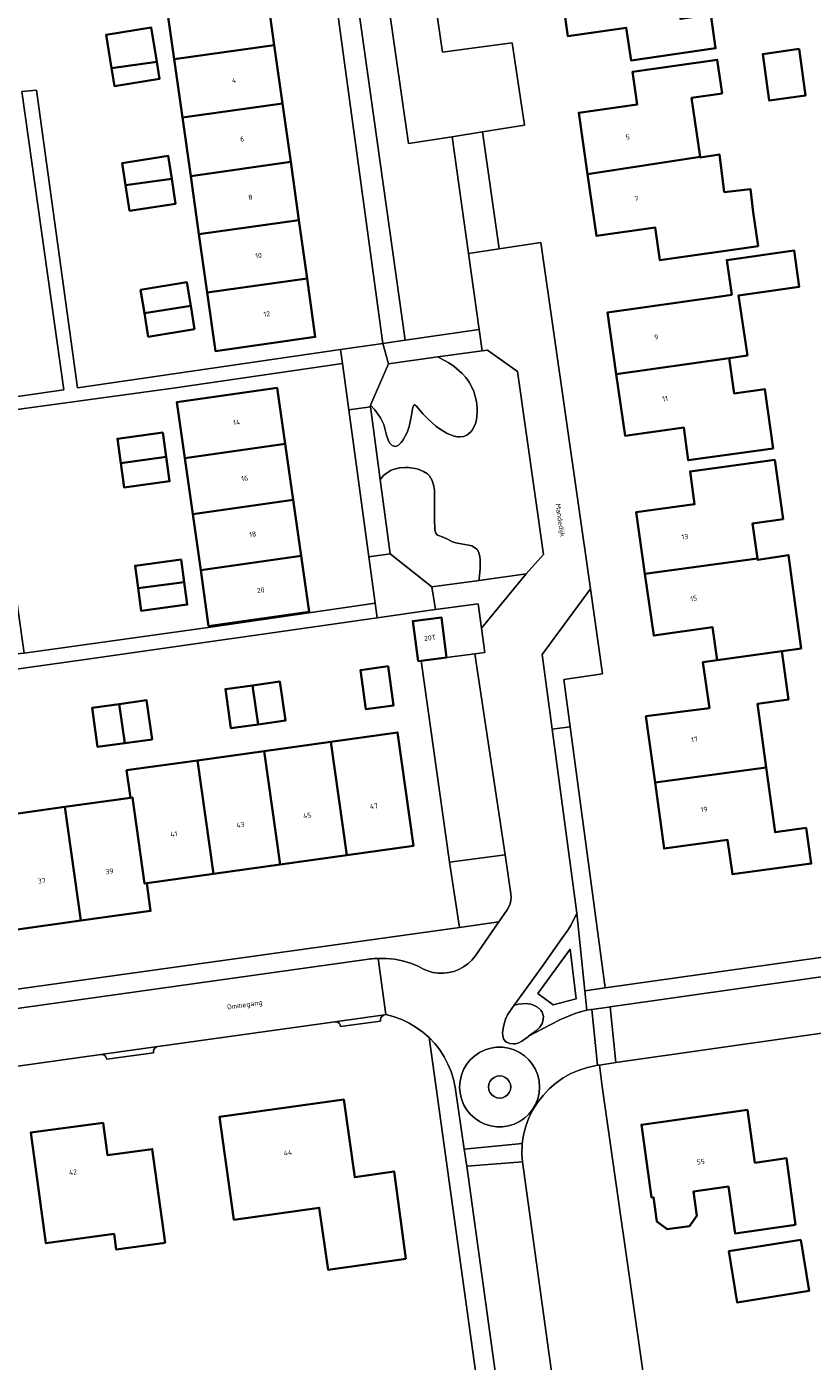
# Model space of a CAD drawing. Header units: metres. Extents: x 229229 to 231729, y 593167 to 595667.
# Tile 205 of 256: x 231184 to 231254, y 593946 to 594065. Entities that reach past the tile are written whole.
import ezdxf
from ezdxf.enums import TextEntityAlignment as Align

# ---------------------------------------------------------------- set-up
doc = ezdxf.new("R2010")
doc.units = ezdxf.units.M
for name, color, linetype, lineweight in [('B-WE-GR-BEPLANTING_CULTUUR_VASTE PLANTENVAK-GV', 90, 'Continuous', 18), ('B-WE-GR-GROENVOORZIENING-GV', 80, 'Continuous', 18), ('B-WE-OG-BEBOUWING-GV', 7, 'Continuous', 35), ('B-WE-OG-BEBOUWING-T18', 10, 'Continuous', 18), ('B-WE-OG-TERREIN_ERF-GV', 7, 'Continuous', 18), ('B-WE-OG-TOPOGRAFIE-T18', 10, 'Continuous', 18), ('B-WE-VH-VERHARDING_GESLOTEN-GV', 252, 'Continuous', 18), ('B-WE-VH-VERHARDING_OPEN-GV', 252, 'Continuous', 18)]:
    doc.layers.add(name, color=color, linetype=linetype, lineweight=lineweight)
doc.styles.add('NLCS-ISO-M250-T18', font='NLCS-ISO.ttf', dxfattribs={"height": 0.45})

msp = doc.modelspace()

# ---------------------------------------------------------------- linework, layer by layer
at = {"layer": 'B-WE-GR-BEPLANTING_CULTUUR_VASTE PLANTENVAK-GV'}
for points in [[(231213.338, 594067.117), (231217.531, 594037.338), (231224.126, 594038.294), (231223.17, 594045.086), (231221.705, 594055.49), (231217.817, 594054.87), (231216.015, 594067.482)], [(231214.428, 594031.552), (231214.805, 594031.142), (231215.324, 594030.428), (231215.609, 594029.832), (231215.856, 594028.885), (231216.043, 594028.374), (231216.164, 594028.168), (231216.377, 594027.949), (231216.621, 594027.869), (231216.753, 594027.891), (231216.89, 594027.959), (231217.172, 594028.218), (231217.356, 594028.467), (231217.688, 594029.099), (231217.881, 594029.647), (231218.058, 594030.49), (231218.202, 594031.361), (231218.296, 594031.558), (231218.361, 594031.575), (231218.535, 594031.457), (231219.107, 594030.782), (231219.531, 594030.323), (231220.246, 594029.692), (231220.648, 594029.4), (231221.272, 594029.032), (231221.889, 594028.79), (231222.183, 594028.731), (231222.37, 594028.718), (231222.72, 594028.757), (231223.034, 594028.878), (231223.392, 594029.164), (231223.541, 594029.358), (231223.797, 594029.911), (231223.88, 594030.246), (231223.948, 594030.926), (231223.94, 594031.297), (231223.872, 594031.877), (231223.635, 594032.763), (231223.379, 594033.337), (231223.221, 594033.613), (231222.943, 594034.006), (231222.618, 594034.368), (231221.892, 594034.989), (231221.412, 594035.317), (231220.658, 594035.747), (231220.448, 594035.849), (231216.035, 594035.238)], [(231216.175, 594018.29), (231219.899, 594015.341), (231224.109, 594015.923), (231224.129, 594016.076), (231224.212, 594016.99), (231224.215, 594017.801), (231224.189, 594018.029), (231224.091, 594018.4), (231223.936, 594018.673), (231223.804, 594018.808), (231223.475, 594018.993), (231223.18, 594019.076), (231222.524, 594019.179), (231222.038, 594019.273), (231221.743, 594019.373), (231221.232, 594019.617), (231220.91, 594019.775), (231220.416, 594019.964), (231220.264, 594020.132), (231220.182, 594020.436), (231220.148, 594021.377), (231220.148, 594023.172), (231220.129, 594023.96), (231220.085, 594024.329), (231219.936, 594024.842), (231219.685, 594025.243), (231219.505, 594025.419), (231219.153, 594025.649), (231218.687, 594025.832), (231218.407, 594025.903), (231217.831, 594025.987), (231217.516, 594025.998), (231217.026, 594025.96), (231216.531, 594025.839), (231216.288, 594025.741), (231215.822, 594025.459), (231215.603, 594025.271), (231215.302, 594024.921)], [(231226.431, 593991.448), (231221.485, 593990.8), (231222.364, 593984.983), (231225.863, 593985.471), (231226.614, 593986.56), (231226.765, 593986.818), (231226.874, 593987.095), (231226.939, 593987.387), (231226.959, 593987.685), (231226.932, 593987.982)]]:
    msp.add_lwpolyline(points, close=True, dxfattribs=at)
at = {"layer": 'B-WE-GR-GROENVOORZIENING-GV'}
for points in [[(231220.448, 594035.849), (231220.658, 594035.747), (231221.412, 594035.317), (231221.892, 594034.989), (231222.618, 594034.368), (231222.943, 594034.006), (231223.221, 594033.613), (231223.379, 594033.337), (231223.635, 594032.763), (231223.872, 594031.877), (231223.94, 594031.297), (231223.948, 594030.926), (231223.88, 594030.246), (231223.797, 594029.911), (231223.541, 594029.358), (231223.392, 594029.164), (231223.034, 594028.878), (231222.72, 594028.757), (231222.37, 594028.718), (231222.183, 594028.731), (231221.889, 594028.79), (231221.272, 594029.032), (231220.648, 594029.4), (231220.246, 594029.692), (231219.531, 594030.323), (231219.107, 594030.782), (231218.535, 594031.457), (231218.361, 594031.575), (231218.296, 594031.558), (231218.202, 594031.361), (231218.058, 594030.49), (231217.881, 594029.647), (231217.688, 594029.099), (231217.356, 594028.467), (231217.172, 594028.218), (231216.89, 594027.959), (231216.753, 594027.891), (231216.621, 594027.869), (231216.377, 594027.949), (231216.164, 594028.168), (231216.043, 594028.374), (231215.856, 594028.885), (231215.609, 594029.832), (231215.324, 594030.428), (231214.805, 594031.142), (231214.428, 594031.552), (231214.448, 594031.398), (231215.302, 594024.921), (231215.603, 594025.271), (231215.822, 594025.459), (231216.288, 594025.741), (231216.531, 594025.839), (231217.026, 594025.96), (231217.516, 594025.998), (231217.831, 594025.987), (231218.407, 594025.903), (231218.687, 594025.832), (231219.153, 594025.649), (231219.505, 594025.419), (231219.685, 594025.243), (231219.936, 594024.842), (231220.085, 594024.329), (231220.129, 594023.96), (231220.148, 594023.172), (231220.148, 594021.377), (231220.182, 594020.436), (231220.264, 594020.132), (231220.416, 594019.964), (231220.91, 594019.775), (231221.232, 594019.617), (231221.743, 594019.373), (231222.038, 594019.273), (231222.524, 594019.179), (231223.18, 594019.076), (231223.475, 594018.993), (231223.804, 594018.808), (231223.936, 594018.673), (231224.091, 594018.4), (231224.189, 594018.029), (231224.215, 594017.801), (231224.212, 594016.99), (231224.129, 594016.076), (231224.109, 594015.923), (231228.319, 594016.504), (231229.86, 594018.232), (231227.531, 594034.561), (231224.861, 594036.46), (231224.383, 594036.394)], [(231235.09, 593970.8), (231234.839, 593972.708), (231234.677, 593972.683), (231234.55, 593972.664), (231233.775, 593972.499), (231233.021, 593972.257), (231232.295, 593971.941), (231231.604, 593971.553), (231230.955, 593971.098), (231230.356, 593970.58), (231229.812, 593970.004), (231229.328, 593969.377), (231228.91, 593968.704), (231228.562, 593967.992), (231228.286, 593967.25), (231228.087, 593966.483), (231227.966, 593965.7), (231227.945, 593965.375), (231227.935, 593965.049), (231227.938, 593964.723), (231227.951, 593964.397), (231227.977, 593964.072), (231230.711, 593944.293), (231238.75, 593945.22)]]:
    msp.add_lwpolyline(points, close=True, dxfattribs=at)
at = {"layer": 'B-WE-OG-BEBOUWING-GV'}
for points in [[(231231.238, 594069.948), (231232.025, 594064.457), (231237.24, 594065.205), (231237.657, 594062.295), (231245.199, 594063.376), (231244.767, 594066.384), (231242.056, 594065.996), (231241.283, 594071.389)], [(231205.13, 594068.86), (231196.19, 594067.62), (231196.929, 594062.398), (231205.859, 594063.661)], [(231195.375, 594062.178), (231194.887, 594065.22), (231190.864, 594064.573), (231191.34, 594061.607)], [(231205.859, 594063.661), (231196.929, 594062.398), (231197.664, 594057.199), (231206.588, 594058.462)], [(231233.791, 594052.138), (231243.822, 594053.698), (231243.064, 594058.952), (231245.78, 594059.344), (231245.345, 594062.357), (231237.801, 594061.286), (231238.22, 594058.375), (231233.004, 594057.629)], [(231252.64, 594063.315), (231249.397, 594062.856), (231249.983, 594058.715), (231253.226, 594059.174)], [(231191.34, 594061.607), (231191.599, 594059.999), (231195.621, 594060.646), (231195.375, 594062.178)], [(231197.664, 594057.199), (231198.402, 594051.984), (231207.32, 594053.245), (231206.588, 594058.462)], [(231192.603, 594051.163), (231196.72, 594051.746), (231196.408, 594053.773), (231192.298, 594053.141)], [(231208.049, 594048.046), (231207.32, 594053.245), (231198.402, 594051.984), (231199.137, 594046.785)], [(231243.822, 594053.698), (231233.791, 594052.138), (231234.58, 594046.637), (231239.814, 594047.392), (231240.236, 594044.468), (231248.979, 594045.73), (231248.543, 594048.753), (231248.3, 594050.82), (231245.967, 594050.547), (231245.54, 594053.913), (231243.831, 594053.632)], [(231192.603, 594051.163), (231192.953, 594048.886), (231197.062, 594049.518), (231196.72, 594051.746)], [(231208.778, 594042.847), (231208.049, 594048.046), (231199.137, 594046.785), (231199.872, 594041.587)], [(231236.346, 594034.315), (231246.411, 594035.728), (231248.034, 594035.98), (231247.252, 594041.337), (231252.66, 594042.11), (231252.192, 594045.35), (231246.187, 594044.482), (231246.634, 594041.391), (231245.634, 594041.232), (231235.56, 594039.81)], [(231193.936, 594041.843), (231194.277, 594039.746), (231198.41, 594040.419), (231198.069, 594042.516)], [(231208.778, 594042.847), (231199.872, 594041.587), (231200.61, 594036.37), (231209.51, 594037.63)], [(231198.751, 594038.322), (231198.41, 594040.419), (231194.277, 594039.746), (231194.617, 594037.649)], [(231236.346, 594034.315), (231237.132, 594028.82), (231242.359, 594029.552), (231242.767, 594026.636), (231250.325, 594027.694), (231249.58, 594032.98), (231246.853, 594032.595), (231246.411, 594035.728)], [(231197.884, 594026.837), (231206.815, 594028.098), (231206.1, 594033.09), (231197.18, 594031.82)], [(231195.93, 594029.112), (231191.869, 594028.555), (231192.167, 594026.382), (231196.227, 594026.939)], [(231197.884, 594026.837), (231198.589, 594021.843), (231207.53, 594023.106), (231206.815, 594028.098)], [(231196.227, 594026.939), (231192.167, 594026.382), (231192.464, 594024.209), (231196.525, 594024.765)], [(231248.932, 594017.885), (231248.495, 594021.01), (231251.214, 594021.39), (231250.468, 594026.675), (231242.924, 594025.637), (231243.326, 594022.717), (231238.108, 594021.999), (231238.894, 594016.508)], [(231208.245, 594018.114), (231207.53, 594023.106), (231198.589, 594021.843), (231199.294, 594016.849)], [(231197.56, 594017.784), (231193.445, 594017.231), (231193.715, 594015.227), (231197.83, 594015.779)], [(231208.245, 594018.114), (231199.294, 594016.849), (231200, 594011.85), (231208.96, 594013.12)], [(231245.343, 594008.805), (231251.1, 594009.62), (231251.136, 594009.625), (231252.84, 594009.86), (231252.414, 594012.878), (231251.709, 594018.179), (231248.951, 594017.749), (231248.932, 594017.885), (231238.894, 594016.508), (231239.682, 594010.999), (231244.922, 594011.748)], [(231193.715, 594015.227), (231193.984, 594013.222), (231198.099, 594013.775), (231197.83, 594015.779)], [(231218.954, 594008.764), (231221.22, 594009.06), (231220.75, 594012.63), (231218.2, 594012.29), (231218.69, 594008.73)], [(231239.8, 593997.91), (231249.704, 593999.239), (231248.926, 594004.913), (231251.693, 594005.293), (231251.1, 594009.62), (231245.343, 594008.805), (231244.06, 594008.622), (231244.643, 594004.545), (231238.99, 594003.81)], [(231216.009, 594008.265), (231213.533, 594007.917), (231214.023, 594004.431), (231216.491, 594004.774)], [(231203.925, 594006.567), (231201.499, 594006.226), (231201.988, 594002.74), (231204.415, 594003.081)], [(231204.415, 594003.081), (231206.842, 594003.422), (231206.352, 594006.908), (231203.925, 594006.567)], [(231192.53, 594001.411), (231194.956, 594001.752), (231194.466, 594005.238), (231192.04, 594004.898)], [(231192.04, 594004.898), (231189.613, 594004.557), (231190.103, 594001.07), (231192.53, 594001.411)], [(231212.315, 593991.413), (231218.259, 593992.241), (231216.851, 594002.37), (231210.899, 594001.538)], [(231206.37, 593990.584), (231204.96, 594000.708), (231199.012, 593999.876), (231200.426, 593989.756)], [(231204.96, 594000.708), (231206.37, 593990.584), (231212.315, 593991.413), (231210.899, 594001.538)], [(231193.031, 593996.536), (231193.223, 593996.563), (231194.293, 593988.885), (231194.482, 593988.928), (231200.426, 593989.756), (231199.012, 593999.876), (231192.687, 593998.992)], [(231249.704, 593999.239), (231239.8, 593997.91), (231240.61, 593992.01), (231246.266, 593992.789), (231246.7, 593989.72), (231253.728, 593990.674), (231253.263, 593993.848), (231250.496, 593993.468)], [(231187.186, 593995.719), (231181.34, 593994.902), (231182.759, 593984.767), (231188.604, 593985.585)], [(231194.482, 593988.928), (231194.293, 593988.885), (231193.223, 593996.563), (231193.031, 593996.536), (231187.186, 593995.719), (231188.604, 593985.585), (231194.827, 593986.456)], [(231217.58, 593955.43), (231216.53, 593963.22), (231213.03, 593962.7), (231212.07, 593969.63), (231200.97, 593968.08), (231202.26, 593958.92), (231209.87, 593959.99), (231210.65, 593954.45)], [(231252.32, 593958.46), (231251.53, 593964.4), (231248.71, 593964), (231248.04, 593968.7), (231238.59, 593967.39), (231239.48, 593960.9), (231239.658, 593960.925), (231239.966, 593958.747), (231240.87, 593958.067), (231242.86, 593958.348), (231243.531, 593959.251), (231243.223, 593961.429), (231246.34, 593961.87), (231246.93, 593957.69)], [(231196.121, 593956.845), (231194.973, 593965.216), (231190.995, 593964.671), (231190.6, 593967.55), (231184.15, 593966.68), (231185.5, 593956.81), (231191.575, 593957.643), (231191.767, 593956.248)], [(231252.806, 593957.135), (231246.383, 593956.117), (231247.107, 593951.542), (231253.53, 593952.56)]]:
    msp.add_lwpolyline(points, close=True, dxfattribs=at)
at = {"layer": 'B-WE-OG-TERREIN_ERF-GV'}
for points in [[(231232.025, 594064.457), (231231.238, 594069.948), (231230.45, 594075.44), (231235.669, 594076.169), (231235.26, 594079.09), (231242.79, 594080.18), (231243.221, 594077.171), (231243.621, 594074.271), (231240.918, 594073.935), (231241.283, 594071.389), (231242.056, 594065.996), (231244.767, 594066.384), (231245.199, 594063.376), (231237.657, 594062.295), (231237.24, 594065.205)], [(231191.599, 594059.999), (231191.34, 594061.607), (231190.864, 594064.573), (231194.887, 594065.22), (231195.375, 594062.178), (231195.621, 594060.646)], [(231240.236, 594044.468), (231239.814, 594047.392), (231234.58, 594046.637), (231233.791, 594052.138), (231233.004, 594057.629), (231238.22, 594058.375), (231237.801, 594061.286), (231245.345, 594062.357), (231245.78, 594059.344), (231243.064, 594058.952), (231243.822, 594053.698), (231243.831, 594053.632), (231245.54, 594053.913), (231245.967, 594050.547), (231248.3, 594050.82), (231248.543, 594048.753), (231248.979, 594045.73)], [(231249.983, 594058.715), (231249.397, 594062.856), (231252.64, 594063.315), (231253.226, 594059.174)], [(231196.408, 594053.773), (231196.72, 594051.746), (231197.062, 594049.518), (231192.953, 594048.886), (231192.603, 594051.163), (231192.298, 594053.141)], [(231252.192, 594045.35), (231252.66, 594042.11), (231247.252, 594041.337), (231248.034, 594035.98), (231246.411, 594035.728), (231246.853, 594032.595), (231249.58, 594032.98), (231250.325, 594027.694), (231242.767, 594026.636), (231242.359, 594029.552), (231237.132, 594028.82), (231236.346, 594034.315), (231235.56, 594039.81), (231245.634, 594041.232), (231246.634, 594041.391), (231246.187, 594044.482)], [(231198.069, 594042.516), (231198.41, 594040.419), (231198.751, 594038.322), (231194.617, 594037.649), (231194.277, 594039.746), (231193.936, 594041.843)], [(231211.939, 594035.268), (231196.838, 594033.078), (231180.485, 594030.837), (231183.562, 594009.437), (231200.159, 594011.757), (231214.85, 594013.892), (231214.288, 594018.018), (231212.501, 594031.141)], [(231198.589, 594021.843), (231197.884, 594026.837), (231197.18, 594031.82), (231206.1, 594033.09), (231206.815, 594028.098), (231207.53, 594023.106), (231208.245, 594018.114), (231208.96, 594013.12), (231200, 594011.85), (231199.294, 594016.849)], [(231191.869, 594028.555), (231195.93, 594029.112), (231196.227, 594026.939), (231196.525, 594024.765), (231192.464, 594024.209), (231192.167, 594026.382)], [(231250.468, 594026.675), (231251.214, 594021.39), (231248.495, 594021.01), (231248.932, 594017.885), (231248.951, 594017.749), (231251.709, 594018.179), (231252.414, 594012.878), (231252.84, 594009.86), (231251.136, 594009.625), (231251.1, 594009.62), (231251.693, 594005.293), (231248.926, 594004.913), (231249.704, 593999.239), (231250.496, 593993.468), (231253.263, 593993.848), (231253.728, 593990.674), (231246.7, 593989.72), (231246.266, 593992.789), (231240.61, 593992.01), (231239.8, 593997.91), (231238.99, 594003.81), (231244.643, 594004.545), (231244.06, 594008.622), (231245.343, 594008.805), (231244.922, 594011.748), (231239.682, 594010.999), (231238.894, 594016.508), (231238.108, 594021.999), (231243.326, 594022.717), (231242.924, 594025.637)], [(231193.984, 594013.222), (231193.715, 594015.227), (231193.445, 594017.231), (231197.56, 594017.784), (231197.83, 594015.779), (231198.099, 594013.775)], [(231213.533, 594007.917), (231216.009, 594008.265), (231216.491, 594004.774), (231214.023, 594004.431)], [(231201.499, 594006.226), (231203.925, 594006.567), (231206.352, 594006.908), (231206.842, 594003.422), (231204.415, 594003.081), (231201.988, 594002.74)], [(231190.103, 594001.07), (231189.613, 594004.557), (231192.04, 594004.898), (231194.466, 594005.238), (231194.956, 594001.752), (231192.53, 594001.411)], [(231212.07, 593969.63), (231213.03, 593962.7), (231216.53, 593963.22), (231217.58, 593955.43), (231210.65, 593954.45), (231209.87, 593959.99), (231202.26, 593958.92), (231200.97, 593968.08)], [(231251.53, 593964.4), (231252.32, 593958.46), (231246.93, 593957.69), (231246.34, 593961.87), (231243.223, 593961.429), (231243.531, 593959.251), (231242.86, 593958.348), (231240.87, 593958.067), (231239.966, 593958.747), (231239.658, 593960.925), (231239.48, 593960.9), (231238.59, 593967.39), (231248.04, 593968.7), (231248.71, 593964)], [(231190.6, 593967.55), (231190.995, 593964.671), (231194.973, 593965.216), (231196.121, 593956.845), (231191.767, 593956.248), (231191.575, 593957.643), (231185.5, 593956.81), (231184.15, 593966.68)], [(231252.806, 593957.135), (231253.53, 593952.56), (231247.107, 593951.542), (231246.383, 593956.117)]]:
    msp.add_lwpolyline(points, close=True, dxfattribs=at)
for points in [[(231219.725, 594070.777), (231220.838, 594063.018), (231223.27, 594063.351), (231227.058, 594063.87), (231228.148, 594056.518), (231224.407, 594055.921), (231225.897, 594045.489), (231229.616, 594046.044), (231234.033, 594015.161), (231235.113, 594007.606), (231231.654, 594007.078), (231232.219, 594002.879), (231235.357, 593979.581), (231267.222, 593984.096)], [(231205.13, 594068.86), (231205.859, 594063.661), (231206.588, 594058.462), (231207.32, 594053.245), (231208.049, 594048.046), (231208.778, 594042.847), (231209.51, 594037.63), (231200.61, 594036.37), (231199.872, 594041.587), (231199.137, 594046.785), (231198.402, 594051.984), (231197.664, 594057.199), (231196.929, 594062.398), (231196.19, 594067.62)], [(231179.023, 594031.753), (231187.08, 594032.922), (231183.357, 594059.513), (231184.643, 594059.646), (231188.309, 594033.1), (231211.771, 594036.503), (231215.539, 594037.049), (231211.476, 594066.864)], [(231148.777, 593974.717), (231222.364, 593984.983), (231221.485, 593990.8), (231218.954, 594008.764), (231218.69, 594008.73), (231218.2, 594012.29), (231220.75, 594012.63), (231221.22, 594009.06), (231223.734, 594009.387), (231224.613, 594009.502), (231224.316, 594011.675), (231224.019, 594013.847), (231220.221, 594013.327), (231219.579, 594013.239), (231215.027, 594012.59), (231189.192, 594008.904), (231167.615, 594005.857)], [(231181.34, 593994.902), (231187.186, 593995.719), (231193.031, 593996.536), (231192.687, 593998.992), (231199.012, 593999.876), (231204.96, 594000.708), (231210.899, 594001.538), (231216.851, 594002.37), (231218.259, 593992.241), (231212.315, 593991.413), (231206.37, 593990.584), (231200.426, 593989.756), (231194.482, 593988.928), (231194.827, 593986.456), (231188.604, 593985.585), (231182.759, 593984.767)], [(231278.046, 593978.875), (231236.315, 593972.932), (231234.839, 593972.708), (231235.09, 593970.8), (231238.75, 593945.22)], [(231223.839, 593944.994), (231219.659, 593975.155), (231219.109, 593975.637), (231218.518, 593976.068), (231217.89, 593976.444), (231217.231, 593976.761), (231216.546, 593977.018), (231215.841, 593977.212), (231215.812, 593977.208), (231215.681, 593977.185), (231215.549, 593977.128), (231215.44, 593977.035), (231215.361, 593976.915), (231215.319, 593976.778), (231215.319, 593976.634), (231211.773, 593976.138), (231211.737, 593976.282), (231211.658, 593976.409), (231211.544, 593976.504), (231211.406, 593976.56), (231211.258, 593976.571), (231195.467, 593974.361), (231195.327, 593974.31), (231195.21, 593974.218), (231195.127, 593974.095), (231195.086, 593973.952), (231195.091, 593973.803), (231190.917, 593973.219), (231190.881, 593973.363), (231190.802, 593973.49), (231190.688, 593973.585), (231190.55, 593973.641), (231190.402, 593973.652), (231179.372, 593972.108)]]:
    msp.add_lwpolyline(points, dxfattribs=at)
at = {"layer": 'B-WE-VH-VERHARDING_GESLOTEN-GV'}
for points in [[(231285.249, 593979.901), (231284.535, 593984.908), (231284.21, 593984.809), (231283.882, 593984.726), (231235.788, 593977.894), (231236.315, 593972.932), (231278.046, 593978.875), (231282.836, 593979.557)], [(231231.861, 593935.977), (231230.711, 593944.293), (231227.977, 593964.072), (231223.01, 593963.677), (231227.496, 593931.172), (231227.53, 593930.924), (231227.726, 593929.504), (231227.761, 593929.256), (231231.674, 593900.9), (231236.664, 593901.555), (231236.593, 593901.827), (231236.534, 593902.101), (231236.487, 593902.378), (231236.451, 593902.656), (231236.428, 593902.936)]]:
    msp.add_lwpolyline(points, close=True, dxfattribs=at)
at = {"layer": 'B-WE-VH-VERHARDING_OPEN-GV'}
for points in [[(231223.27, 594063.351), (231220.838, 594063.018), (231219.725, 594070.777), (231220.76, 594070.996), (231220.345, 594073.872), (231225.578, 594074.708), (231225.123, 594077.568), (231220.822, 594076.958), (231219.094, 594076.713), (231218.536, 594081.266), (231216.305, 594097.091), (231211.358, 594096.26), (231214.8, 594071.602), (231215.414, 594071.691), (231216.015, 594067.482), (231217.817, 594054.87), (231221.705, 594055.49), (231224.407, 594055.921), (231228.148, 594056.518), (231227.058, 594063.87)], [(231217.531, 594037.338), (231213.338, 594067.117), (231211.476, 594066.864), (231215.539, 594037.049)], [(231165.099, 594027.81), (231165.402, 594027.365), (231165.745, 594027.038), (231166.172, 594026.793), (231166.652, 594026.649), (231167.171, 594026.635), (231174.437, 594027.672), (231179.442, 594028.386), (231182.124, 594009.324), (231183.562, 594009.437), (231180.485, 594030.837), (231196.838, 594033.078), (231211.939, 594035.268), (231211.771, 594036.503), (231188.309, 594033.1), (231184.643, 594059.646), (231183.357, 594059.513), (231187.08, 594032.922), (231179.023, 594031.753), (231179.342, 594029.688)], [(231221.705, 594055.49), (231223.17, 594045.086), (231225.897, 594045.489), (231224.407, 594055.921)], [(231229.723, 594009.33), (231234.033, 594015.161), (231229.616, 594046.044), (231225.897, 594045.489), (231223.17, 594045.086), (231224.126, 594038.294), (231224.383, 594036.394), (231224.861, 594036.46), (231227.531, 594034.561), (231229.86, 594018.232), (231228.319, 594016.504), (231224.316, 594011.675), (231224.613, 594009.502), (231223.734, 594009.387), (231226.431, 593991.448), (231226.932, 593987.982), (231226.959, 593987.685), (231226.939, 593987.387), (231226.874, 593987.095), (231226.765, 593986.818), (231226.614, 593986.56), (231225.863, 593985.471), (231223.765, 593982.429), (231223.464, 593982.061), (231223.118, 593981.736), (231222.733, 593981.457), (231222.316, 593981.231), (231221.873, 593981.06), (231221.411, 593980.948), (231220.939, 593980.894), (231220.464, 593980.901), (231219.994, 593980.971), (231219.537, 593981.101), (231219.101, 593981.291), (231218.693, 593981.535), (231218.006, 593981.797), (231217.299, 593981.998), (231216.577, 593982.136), (231215.845, 593982.211), (231215.11, 593982.221), (231215.812, 593977.208), (231215.841, 593977.212), (231216.546, 593977.018), (231217.231, 593976.761), (231217.89, 593976.444), (231218.518, 593976.068), (231219.109, 593975.637), (231219.659, 593975.155), (231220.157, 593974.625), (231220.605, 593974.052), (231221, 593973.441), (231221.338, 593972.797), (231221.617, 593972.126), (231221.835, 593971.432), (231221.989, 593970.721), (231222.788, 593965.21), (231227.966, 593965.7), (231228.087, 593966.483), (231228.286, 593967.25), (231228.562, 593967.992), (231228.91, 593968.704), (231229.328, 593969.377), (231229.812, 593970.004), (231230.356, 593970.58), (231230.955, 593971.098), (231231.604, 593971.553), (231232.295, 593971.941), (231233.021, 593972.257), (231233.775, 593972.499), (231234.55, 593972.664), (231234.677, 593972.683), (231234.151, 593977.662), (231234.073, 593977.653), (231233.731, 593977.589), (231233.481, 593977.542), (231232.74, 593977.332), (231231.383, 593976.776), (231230.44, 593976.308), (231228.529, 593975.272), (231228.514, 593975.261), (231227.915, 593974.826), (231227.644, 593974.682), (231227.373, 593974.607), (231227.194, 593974.592), (231226.851, 593974.632), (231226.551, 593974.752), (231226.428, 593974.85), (231226.29, 593975.058), (231226.219, 593975.349), (231226.21, 593975.586), (231226.279, 593976.15), (231226.477, 593976.811), (231226.647, 593977.171), (231227.02, 593977.739), (231227.237, 593978.041), (231229.813, 593981.619), (231231.341, 593983.773), (231232.021, 593984.735), (231232.309, 593985.201), (231232.834, 593986.266), (231230.624, 594002.65)], [(231215.539, 594037.049), (231216.035, 594035.238), (231220.448, 594035.849), (231224.383, 594036.394), (231224.126, 594038.294), (231217.531, 594037.338)], [(231212.501, 594031.141), (231214.448, 594031.398), (231214.428, 594031.552), (231216.035, 594035.238), (231215.539, 594037.049), (231211.771, 594036.503), (231211.939, 594035.268)], [(231214.448, 594031.398), (231212.501, 594031.141), (231214.288, 594018.018), (231216.175, 594018.29), (231215.302, 594024.921)], [(231220.221, 594013.327), (231219.899, 594015.341), (231216.175, 594018.29), (231214.288, 594018.018), (231214.85, 594013.892), (231215.027, 594012.59), (231219.579, 594013.239)], [(231224.019, 594013.847), (231224.316, 594011.675), (231228.319, 594016.504), (231224.109, 594015.923), (231219.899, 594015.341), (231220.221, 594013.327)], [(231232.219, 594002.879), (231231.654, 594007.078), (231235.113, 594007.606), (231234.033, 594015.161), (231229.723, 594009.33), (231230.624, 594002.65)], [(231135.771, 593997.977), (231136.304, 593996.692), (231153.541, 594003.996), (231167.615, 594005.857), (231189.192, 594008.904), (231215.027, 594012.59), (231214.85, 594013.892), (231200.159, 594011.757), (231183.562, 594009.437), (231182.124, 594009.324), (231177, 594008.634), (231172.383, 594008.013), (231167.314, 594007.331), (231167.317, 594007.262), (231153.495, 594005.42)], [(231221.22, 594009.06), (231218.954, 594008.764), (231221.485, 593990.8), (231226.431, 593991.448), (231223.734, 594009.387)], [(231232.219, 594002.879), (231230.624, 594002.65), (231232.834, 593986.266), (231233.552, 593979.325), (231235.357, 593979.581)], [(231233.552, 593979.325), (231232.834, 593986.266), (231232.309, 593985.201), (231232.021, 593984.735), (231231.341, 593983.773), (231229.813, 593981.619), (231227.237, 593978.041), (231227.635, 593978.125), (231228.264, 593978.185), (231228.732, 593978.137), (231228.971, 593978.062), (231229.328, 593977.855), (231229.605, 593977.6), (231229.731, 593977.422), (231229.851, 593977.043), (231229.811, 593976.626), (231229.728, 593976.412), (231229.522, 593976.097), (231229.221, 593975.798), (231228.529, 593975.272), (231230.44, 593976.308), (231231.383, 593976.776), (231232.74, 593977.332), (231233.481, 593977.542), (231233.731, 593977.589)], [(231232.229, 593983.034), (231232.76, 593978.601), (231230.725, 593978.084), (231229.349, 593979.088)], [(231232.229, 593983.034), (231229.349, 593979.088), (231230.725, 593978.084), (231232.76, 593978.601)], [(231227.237, 593978.041), (231227.02, 593977.739), (231226.647, 593977.171), (231226.477, 593976.811), (231226.279, 593976.15), (231226.21, 593975.586), (231226.219, 593975.349), (231226.29, 593975.058), (231226.428, 593974.85), (231226.551, 593974.752), (231226.851, 593974.632), (231227.194, 593974.592), (231227.373, 593974.607), (231227.644, 593974.682), (231227.915, 593974.826), (231228.514, 593975.261), (231228.529, 593975.272), (231229.221, 593975.798), (231229.522, 593976.097), (231229.728, 593976.412), (231229.811, 593976.626), (231229.851, 593977.043), (231229.731, 593977.422), (231229.605, 593977.6), (231229.328, 593977.855), (231228.971, 593978.062), (231228.732, 593978.137), (231228.264, 593978.185), (231227.635, 593978.125)], [(231235.664, 593977.876), (231234.155, 593977.662), (231234.151, 593977.662), (231234.677, 593972.683), (231234.839, 593972.708), (231236.315, 593972.932), (231235.788, 593977.894)], [(231215.681, 593977.185), (231211.258, 593976.571), (231211.406, 593976.56), (231211.544, 593976.504), (231211.658, 593976.409), (231211.737, 593976.282), (231211.773, 593976.138), (231215.319, 593976.634), (231215.319, 593976.778), (231215.361, 593976.915), (231215.44, 593977.035), (231215.549, 593977.128)], [(231195.467, 593974.361), (231190.402, 593973.652), (231190.55, 593973.641), (231190.688, 593973.585), (231190.802, 593973.49), (231190.881, 593973.363), (231190.917, 593973.219), (231195.091, 593973.803), (231195.086, 593973.952), (231195.127, 593974.095), (231195.21, 593974.218), (231195.327, 593974.31)], [(231223.01, 593963.677), (231222.788, 593965.21), (231221.989, 593970.721), (231221.835, 593971.432), (231221.617, 593972.126), (231221.338, 593972.797), (231221, 593973.441), (231220.605, 593974.052), (231220.157, 593974.625), (231219.659, 593975.155), (231223.839, 593944.994), (231225.784, 593930.955), (231227.496, 593931.172)], [(231222.379, 593970.75), (231222.419, 593970.219), (231222.537, 593969.7), (231222.732, 593969.204), (231222.998, 593968.742), (231223.33, 593968.326), (231223.721, 593967.964), (231224.161, 593967.664), (231224.64, 593967.432), (231225.149, 593967.275), (231225.676, 593967.196), (231226.209, 593967.196), (231226.736, 593967.275), (231227.245, 593967.432), (231227.724, 593967.664), (231228.164, 593967.964), (231228.555, 593968.326), (231228.887, 593968.742), (231229.153, 593969.204), (231229.348, 593969.7), (231229.466, 593970.219), (231229.506, 593970.75), (231229.466, 593971.281), (231229.348, 593971.8), (231229.153, 593972.296), (231228.887, 593972.757), (231228.555, 593973.173), (231228.164, 593973.536), (231227.724, 593973.836), (231227.244, 593974.067), (231226.735, 593974.224), (231226.209, 593974.303), (231225.676, 593974.303), (231225.15, 593974.224), (231224.641, 593974.067), (231224.161, 593973.836), (231223.721, 593973.536), (231223.33, 593973.173), (231222.998, 593972.757), (231222.732, 593972.296), (231222.537, 593971.8), (231222.419, 593971.281)], [(231229.506, 593970.75), (231229.466, 593970.219), (231229.348, 593969.7), (231229.153, 593969.204), (231228.887, 593968.742), (231228.555, 593968.326), (231228.164, 593967.964), (231227.724, 593967.664), (231227.245, 593967.432), (231226.736, 593967.275), (231226.209, 593967.196), (231225.676, 593967.196), (231225.149, 593967.275), (231224.64, 593967.432), (231224.161, 593967.664), (231223.721, 593967.964), (231223.33, 593968.326), (231222.998, 593968.742), (231222.732, 593969.204), (231222.537, 593969.7), (231222.419, 593970.219), (231222.379, 593970.75), (231222.419, 593971.281), (231222.537, 593971.8), (231222.732, 593972.296), (231222.998, 593972.757), (231223.33, 593973.173), (231223.721, 593973.536), (231224.161, 593973.836), (231224.641, 593974.067), (231225.15, 593974.224), (231225.676, 593974.303), (231226.209, 593974.303), (231226.735, 593974.224), (231227.244, 593974.067), (231227.724, 593973.836), (231228.164, 593973.536), (231228.555, 593973.173), (231228.887, 593972.757), (231229.153, 593972.296), (231229.348, 593971.8), (231229.466, 593971.281)], [(231224.95, 593970.75), (231224.984, 593970.493), (231225.083, 593970.254), (231225.241, 593970.048), (231225.446, 593969.89), (231225.686, 593969.791), (231225.943, 593969.757), (231226.199, 593969.791), (231226.439, 593969.89), (231226.644, 593970.048), (231226.802, 593970.254), (231226.901, 593970.493), (231226.935, 593970.75), (231226.901, 593971.007), (231226.802, 593971.246), (231226.644, 593971.452), (231226.439, 593971.61), (231226.199, 593971.709), (231225.943, 593971.743), (231225.686, 593971.709), (231225.446, 593971.61), (231225.241, 593971.452), (231225.083, 593971.246), (231224.984, 593971.007)], [(231224.95, 593970.75), (231224.984, 593971.007), (231225.083, 593971.246), (231225.241, 593971.452), (231225.446, 593971.61), (231225.686, 593971.709), (231225.943, 593971.743), (231226.199, 593971.709), (231226.439, 593971.61), (231226.644, 593971.452), (231226.802, 593971.246), (231226.901, 593971.007), (231226.935, 593970.75), (231226.901, 593970.493), (231226.802, 593970.254), (231226.644, 593970.048), (231226.439, 593969.89), (231226.199, 593969.791), (231225.943, 593969.757), (231225.686, 593969.791), (231225.446, 593969.89), (231225.241, 593970.048), (231225.083, 593970.254), (231224.984, 593970.493)], [(231227.966, 593965.7), (231222.788, 593965.21), (231223.01, 593963.677), (231227.977, 593964.072), (231227.951, 593964.397), (231227.938, 593964.723), (231227.935, 593965.049), (231227.945, 593965.375)]]:
    msp.add_lwpolyline(points, close=True, dxfattribs=at)
for points in [[(231149.03, 593972.986), (231214.241, 593982.149), (231214.414, 593982.171), (231214.588, 593982.189), (231214.762, 593982.203), (231214.936, 593982.214), (231215.11, 593982.221), (231215.845, 593982.211), (231216.577, 593982.136), (231217.299, 593981.998), (231218.006, 593981.797), (231218.693, 593981.535), (231219.101, 593981.291), (231219.537, 593981.101), (231219.994, 593980.971), (231220.464, 593980.901), (231220.939, 593980.894), (231221.411, 593980.948), (231221.873, 593981.06), (231222.316, 593981.231), (231222.733, 593981.457), (231223.118, 593981.736), (231223.464, 593982.061), (231223.765, 593982.429), (231225.863, 593985.471), (231222.364, 593984.983), (231148.777, 593974.717)], [(231267.222, 593984.096), (231235.357, 593979.581), (231233.552, 593979.325), (231233.731, 593977.589), (231234.073, 593977.653), (231234.151, 593977.662), (231234.155, 593977.662), (231235.664, 593977.876), (231235.788, 593977.894), (231283.882, 593984.726)], [(231179.372, 593972.108), (231190.402, 593973.652), (231195.467, 593974.361), (231211.258, 593976.571), (231215.681, 593977.185), (231215.812, 593977.208), (231215.11, 593982.221), (231214.936, 593982.214), (231214.762, 593982.203), (231214.588, 593982.189), (231214.414, 593982.171), (231214.241, 593982.149), (231149.03, 593972.986)]]:
    msp.add_lwpolyline(points, dxfattribs=at)

# ---------------------------------------------------------------- texts
at = {"layer": 'B-WE-OG-BEBOUWING-T18', "style": 'NLCS-ISO-M250-T18'}
for s, rotation, p in [('4', 7.9, (231202.262, 594060.506)), ('6', 7.9, (231202.993, 594055.298)), ('5', 8.1, (231237.357, 594055.451)), ('8', 7.9, (231203.723, 594050.09)), ('7', 8.1, (231238.145, 594049.955)), ('10', 7.9, (231204.452, 594044.891)), ('12', 7.9, (231205.183, 594039.683)), ('9', 8.1, (231239.913, 594037.629)), ('11', 8.1, (231240.699, 594032.134)), ('14', 8.1, (231202.498, 594030.027)), ('16', 8.1, (231203.213, 594025.035)), ('18', 8.1, (231203.928, 594020.043)), ('13', 8.1, (231242.461, 594019.82)), ('20', 8.1, (231204.643, 594015.05)), ('15', 8.1, (231243.248, 594014.32)), ('20T', 7.5, (231219.739, 594010.799)), ('17', 7.8, (231243.311, 594001.742)), ('47', 8.2, (231214.735, 593995.789)), ('19', 7.8, (231244.168, 593995.504)), ('45', 8.2, (231208.791, 593994.961)), ('41', 7.9, (231196.902, 593993.304)), ('43', 7.9, (231202.845, 593994.132)), ('39', 8.2, (231191.161, 593989.982)), ('37', 8.2, (231185.127, 593989.137)), ('44', 7.9, (231207.073, 593964.893)), ('55', 7.8, (231243.864, 593964.083)), ('42', 7.8, (231187.91, 593963.151))]:
    msp.add_text(s, height=0.45, rotation=rotation, dxfattribs=at).set_placement(p, align=Align.MIDDLE)
at = {"layer": 'B-WE-OG-TOPOGRAFIE-T18', "style": 'NLCS-ISO-M250-T18'}
for s, rotation, p in [('Mandedijk', 278.2, (231231.29, 594021.287)), ('Ommegang', 8, (231203.227, 593978.024))]:
    msp.add_text(s, height=0.45, rotation=rotation, dxfattribs=at).set_placement(p, align=Align.MIDDLE)

doc.saveas('drawing.dxf')
